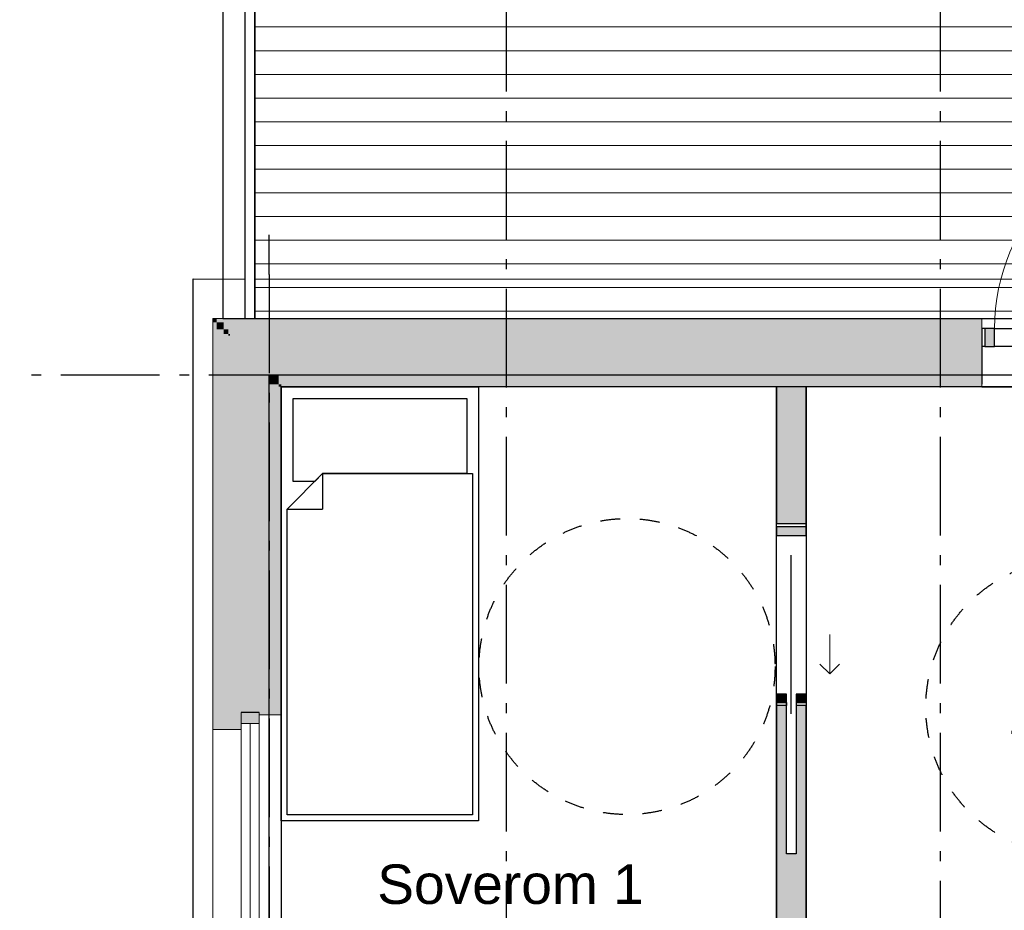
# Model space of a CAD drawing. Header units: millimetres. Extents: x 159314 to 204670, y 149478 to 189280.
# Tile 21 of 43: x 181694 to 186683, y 160181 to 164694. Entities that reach past the tile are written whole.
import ezdxf
from ezdxf.enums import TextEntityAlignment as Align

# ---------------------------------------------------------------- set-up
doc = ezdxf.new("R2010")
doc.units = ezdxf.units.MM
doc.header["$LTSCALE"] = 0.5
doc.header["$MEASUREMENT"] = 0
doc.set_wipeout_variables(frame=1)
for name, pattern in [('Akselinje', [1500, 1000, -200, 100, -200]), ('PLINE', [0]), ('Stipling', [400, 200, -200]), ('Wipeout_Contour', [2000, 0, -2000])]:
    doc.linetypes.add(name, pattern=pattern)
for name, color, linetype in [('23-- Yttervegger (Skravur)(Nye konstruksjoner)', 7, 'Continuous'), ('23-- Yttervegger(Nye konstruksjoner)', 7, 'Continuous'), ('231- Bærende yttervegger (Skravur)(Nye konstruksjoner)', 7, 'Continuous'), ('231- Bærende yttervegger(Nye konstruksjoner)', 7, 'Continuous'), ('24-- Innervegger (Skravur)(Nye konstruksjoner)', 7, 'Continuous'), ('24-- Innervegger(Nye konstruksjoner)', 7, 'Continuous'), ('244- Vinduer_ dører_ foldevegger(Nye konstruksjoner)', 7, 'Continuous'), ('25-- Dekker(Nye konstruksjoner)', 7, 'Continuous'), ('251- Frittbærende dekker(Nye konstruksjoner)', 7, 'Continuous'), ('26-- Yttertak(Nye konstruksjoner)', 7, 'Continuous'), ('68-- Inventar (løst)(Nye konstruksjoner)', 7, 'Continuous'), ('822- Modullinjer(Nye konstruksjoner)', 7, 'Continuous'), ('862- M___Nettoareal(Nye konstruksjoner)', 7, 'Continuous'), ('862- M___Nettoareal(Polylinje)(Nye konstruksjoner)', 7, 'Continuous'), ('862- M___Nettoareal(Tekst)(Nye konstruksjoner)', 7, 'Continuous'), ('878- Annen overflate_visuell informasjon_snusirkler(Nye konstruksjoner)', 7, 'Continuous')]:
    doc.layers.add(name, color=color, linetype=linetype)
for name, color, linetype, lineweight in [('234- Vinduer_ dører_ porter(Nye konstruksjoner)', 7, 'Continuous', 0), ('235- Utvendig kledning og overflate(Nye konstruksjoner)', 7, 'Continuous', 0), ('236- Innvendig kledning og overflate(Nye konstruksjoner)', 7, 'Continuous', 0), ('255- Gulvoverflate(Nye konstruksjoner)', 7, 'Continuous', 0)]:
    doc.layers.add(name, color=color, linetype=linetype, lineweight=lineweight)
doc.styles.add('GENERATED_STYLE_1', font='arial.ttf')
doc.styles.add('GENERATED_STYLE_4', font='arialbd.ttf')

# ---------------------------------------------------------------- blocks, each defined once
blk = doc.blocks.new('Leilighet 7_102_1_1', base_point=(184208.9, 153807))
at = {"layer": '862- M___Nettoareal(Polylinje)(Nye konstruksjoner)', "flags": 128}
blk.add_lwpolyline([(183018.9, 155333.7), (190533.9, 155333.7), (190533.9, 162833.7), (183018.9, 162833.7)], close=True, dxfattribs=at)
at = {"layer": '862- M___Nettoareal(Tekst)(Nye konstruksjoner)', "style": 'GENERATED_STYLE_1'}
for tag, height, p in [('DUMMY_861', 300, (185146.8, 154160.6)), ('ROOM_NAME', 300, (183271, 154092)), ('DUMMY_862', 150, (183271, 153689.2))]:
    blk.add_attdef(tag, text='', height=height, dxfattribs=at).set_placement(p, align=Align.TOP_LEFT)
blk = doc.blocks.new('Soverom 1_102_21_1', base_point=(183790.1, 160410.4))
at = {"layer": '862- M___Nettoareal(Polylinje)(Nye konstruksjoner)', "linetype": 'PLINE', "flags": 128}
blk.add_lwpolyline([(185528.9, 162833.7), (183018.9, 162833.7), (183018.9, 159083.7), (185528.9, 159083.7)], close=True, dxfattribs=at)
at = {"layer": '862- M___Nettoareal(Tekst)(Nye konstruksjoner)', "insert": (183505.7, 160108), "char_height": 150, "attachment_point": 1, "style": 'GENERATED_STYLE_1'}
blk.add_mtext('\\A1;{\\pql;\\pt0,24100;\\fArial|b0|i0|c0|p0;\\W1.000000;9,4\\fArial|b0|i0|c0|p0;\\W1.000000;\\A1{\\H.66x;\\S^  ;}\\fArial|b0|i0|c0|p0;\\W1.000000; m\\fArial|b0|i0|c0|p0;\\W1.000000;\\A1{\\H.66x;\\S2^  ;}}', dxfattribs=at)
at = {"layer": '862- M___Nettoareal(Tekst)(Nye konstruksjoner)', "style": 'GENERATED_STYLE_1'}
for tag, height, p in [('DUMMY_861', 200, (184832, 160458.7)), ('ROOM_NAME', 200, (183505.7, 160413)), ('DUMMY_862', 150, (183505.7, 160144.4))]:
    blk.add_attdef(tag, text='', height=height, dxfattribs=at).set_placement(p, align=Align.TOP_LEFT)
blk = doc.blocks.new('Entre_106_31_1', base_point=(186975.1, 161892.6))
at = {"layer": '862- M___Nettoareal(Polylinje)(Nye konstruksjoner)', "linetype": 'PLINE', "flags": 128}
blk.add_lwpolyline([(187783.5, 159083.7), (187783.5, 162833.7), (185678.9, 162833.7), (185678.9, 159083.7)], close=True, dxfattribs=at)
at = {"layer": '862- M___Nettoareal(Tekst)(Nye konstruksjoner)', "insert": (186707.8, 161134.4), "char_height": 150, "attachment_point": 1, "style": 'GENERATED_STYLE_1'}
blk.add_mtext('\\A1;{\\pql;\\pt0,24100;\\fArial|b0|i0|c0|p0;\\W1.000000;7,9\\fArial|b0|i0|c0|p0;\\W1.000000;\\A1{\\H.66x;\\S^  ;}\\fArial|b0|i0|c0|p0;\\W1.000000; m\\fArial|b0|i0|c0|p0;\\W1.000000;\\A1{\\H.66x;\\S2^  ;}}', dxfattribs=at)
at = {"layer": '862- M___Nettoareal(Tekst)(Nye konstruksjoner)', "style": 'GENERATED_STYLE_1'}
for tag, height, p in [('DUMMY_861', 200, (187363.4, 161485.1)), ('ROOM_NAME', 200, (186707.8, 161439.4)), ('DUMMY_862', 150, (186707.8, 161170.8))]:
    blk.add_attdef(tag, text='', height=height, dxfattribs=at).set_placement(p, align=Align.TOP_LEFT)
blk = doc.blocks.new('Vindu to-fags[2]_1')
at = {"layer": '23-- Yttervegger (Skravur)(Nye konstruksjoner)', "linetype": 'Continuous'}
for points in [[(182907.9, 161183.7), (182815.9, 161183.7), (182815.9, 161127.7), (182907.9, 161127.7)], [(182815.9, 159883.7), (182907.9, 159883.7), (182907.9, 159933.7), (182815.9, 159933.7)], [(182907.9, 159883.7), (182815.9, 159883.7), (182815.9, 159808.7), (182907.9, 159808.7)], [(182815.9, 159293.7), (182907.9, 159293.7), (182907.9, 159374.7), (182815.9, 159374.7)]]:
    blk.add_hatch(color=256, dxfattribs=at).paths.add_polyline_path(points)
at = {"layer": '234- Vinduer_ dører_ porter(Nye konstruksjoner)', "linetype": 'PLINE'}
for p, q in [((182815.9, 161127.7), (182815.9, 161183.7)), ((182907.9, 161183.7), (182907.9, 161127.7)), ((183018.9, 161170.7), (183018.9, 159306.7)), ((182907.9, 161127.7), (182815.9, 161127.7)), ((182815.9, 159933.7), (182815.9, 161127.7)), ((182861.9, 161127.7), (182861.9, 159933.7)), ((182907.9, 161127.7), (182907.9, 159933.7)), ((182672.9, 161096.7), (182672.9, 159380.7)), ((182815.9, 159883.7), (182815.9, 159933.7)), ((182815.9, 159933.7), (182907.9, 159933.7)), ((182907.9, 159933.7), (182907.9, 159883.7)), ((182815.9, 159808.7), (182815.9, 159883.7)), ((182907.9, 159883.7), (182907.9, 159808.7)), ((182907.9, 159808.7), (182815.9, 159808.7)), ((182815.9, 159374.7), (182815.9, 159808.7)), ((182861.9, 159808.7), (182861.9, 159374.7)), ((182907.9, 159808.7), (182907.9, 159374.7)), ((182815.9, 159293.7), (182815.9, 159374.7)), ((182815.9, 159374.7), (182907.9, 159374.7)), ((182907.9, 159374.7), (182907.9, 159293.7))]:
    blk.add_line(p, q, dxfattribs=at)
at = {"layer": '235- Utvendig kledning og overflate(Nye konstruksjoner)', "linetype": 'PLINE'}
for p, q in [((182672.9, 161183.7), (182672.9, 161096.7)), ((182815.9, 161096.7), (182672.9, 161096.7)), ((182672.9, 159293.7), (182672.9, 159380.7)), ((182815.9, 159380.7), (182672.9, 159380.7))]:
    blk.add_line(p, q, dxfattribs=at)
at = {"layer": '236- Innvendig kledning og overflate(Nye konstruksjoner)', "linetype": 'PLINE'}
for p, q in [((182907.9, 161170.7), (183018.9, 161170.7)), ((183018.9, 161183.7), (183018.9, 161170.7)), ((182907.9, 159306.7), (183018.9, 159306.7)), ((183018.9, 159293.7), (183018.9, 159306.7))]:
    blk.add_line(p, q, dxfattribs=at)
at = {"layer": '244- Vinduer_ dører_ foldevegger(Nye konstruksjoner)', "linetype": 'PLINE'}
for p, q in [((182907.9, 161183.7), (182815.9, 161183.7)), ((182907.9, 161183.7), (182815.9, 161183.7)), ((182907.9, 159293.7), (182815.9, 159293.7)), ((182907.9, 159293.7), (182815.9, 159293.7))]:
    blk.add_line(p, q, dxfattribs=at)
blk = doc.blocks.new('Dør[1]_1')
at = {"layer": '23-- Yttervegger (Skravur)(Nye konstruksjoner)', "linetype": 'Continuous'}
for points in [[(186583.9, 163037.7), (186633.9, 163037.7), (186633.9, 163129.7), (186583.9, 163129.7)], [(187673.9, 163129.7), (187623.9, 163129.7), (187623.9, 163037.7), (187673.9, 163037.7)]]:
    blk.add_hatch(color=256, dxfattribs=at).paths.add_polyline_path(points)
at = {"layer": '234- Vinduer_ dører_ porter(Nye konstruksjoner)', "linetype": 'PLINE'}
blk.add_arc((187623.9, 163129.7), 990, 90, 180, dxfattribs=at)
at = {"layer": '235- Utvendig kledning og overflate(Nye konstruksjoner)', "linetype": 'PLINE'}
for p, q in [((186568.9, 163179.7), (186568.9, 163160.7)), ((186568.9, 163160.7), (186568.9, 163129.7)), ((187688.9, 163179.7), (187688.9, 163160.7)), ((187688.9, 163160.7), (187688.9, 163129.7)), ((186568.9, 163129.7), (186568.9, 163124.7)), ((186568.9, 163129.7), (186568.9, 163124.7)), ((186568.9, 163124.7), (186568.9, 163101.7)), ((186568.9, 163124.7), (186568.9, 163101.7)), ((187688.9, 163129.7), (187688.9, 163124.7)), ((187688.9, 163129.7), (187688.9, 163124.7)), ((187688.9, 163124.7), (187688.9, 163101.7)), ((187688.9, 163124.7), (187688.9, 163101.7)), ((186568.9, 163101.7), (186568.9, 163092.7)), ((186568.9, 163101.7), (186568.9, 163092.7)), ((187688.9, 163101.7), (187688.9, 163092.7)), ((187688.9, 163101.7), (187688.9, 163092.7))]:
    blk.add_line(p, q, dxfattribs=at)
at = {"layer": '236- Innvendig kledning og overflate(Nye konstruksjoner)', "linetype": 'PLINE'}
for p, q in [((186568.9, 162846.7), (186568.9, 162833.7)), ((187688.9, 162846.7), (187688.9, 162833.7))]:
    blk.add_line(p, q, dxfattribs=at)
at = {"layer": '244- Vinduer_ dører_ foldevegger(Nye konstruksjoner)', "linetype": 'PLINE'}
for p, q in [((187623.9, 163129.7), (187623.9, 164119.7)), ((186568.9, 163179.7), (187688.9, 163179.7)), ((186583.9, 163129.7), (186568.9, 163129.7)), ((186568.9, 163129.7), (186568.9, 163037.7)), ((186633.9, 163129.7), (186583.9, 163129.7)), ((186583.9, 163129.7), (186583.9, 163037.7)), ((186633.9, 163129.7), (187623.9, 163129.7)), ((186633.9, 163037.7), (186633.9, 163129.7)), ((187673.9, 163129.7), (187623.9, 163129.7)), ((187623.9, 163129.7), (187623.9, 163037.7)), ((187673.9, 163129.7), (187688.9, 163129.7)), ((187673.9, 163037.7), (187673.9, 163129.7)), ((187688.9, 163129.7), (187688.9, 163037.7)), ((186568.9, 163092.7), (186568.9, 163037.7)), ((186568.9, 163092.7), (186568.9, 163037.7)), ((187688.9, 163092.7), (187688.9, 163037.7)), ((187688.9, 163092.7), (187688.9, 163037.7)), ((186583.9, 163037.7), (186568.9, 163037.7)), ((186568.9, 163037.7), (186568.9, 162894.7)), ((186583.9, 163037.7), (186633.9, 163037.7)), ((187623.9, 163037.7), (186633.9, 163037.7)), ((187623.9, 163037.7), (187673.9, 163037.7)), ((187673.9, 163037.7), (187688.9, 163037.7)), ((187688.9, 163037.7), (187688.9, 162894.7)), ((186568.9, 162894.7), (186568.9, 162846.7)), ((187688.9, 162894.7), (187688.9, 162846.7)), ((186568.9, 162833.7), (187688.9, 162833.7))]:
    blk.add_line(p, q, dxfattribs=at)
blk = doc.blocks.new('Skyvedør med pocketkarm[19]_1')
at = {"layer": '24-- Innervegger (Skravur)(Nye konstruksjoner)', "linetype": 'Continuous'}
for points in [[(185528.9, 162123.7), (185528.9, 162080.7), (185678.9, 162080.7), (185678.9, 162123.7)], [(185578.9, 161233.7), (185578.9, 161276.7), (185528.9, 161276.7), (185528.9, 161233.7)], [(185678.9, 161233.7), (185678.9, 161276.7), (185628.9, 161276.7), (185628.9, 161233.7)]]:
    blk.add_hatch(color=256, dxfattribs=at).paths.add_polyline_path(points)
at = {"layer": '234- Vinduer_ dører_ porter(Nye konstruksjoner)', "linetype": 'PLINE'}
for p, q in [((185798.9, 161578.7), (185798.9, 161378.7)), ((185798.9, 161378.7), (185748.9, 161428.7)), ((185798.9, 161378.7), (185848.9, 161428.7))]:
    blk.add_line(p, q, dxfattribs=at)
at = {"layer": '244- Vinduer_ dører_ foldevegger(Nye konstruksjoner)', "linetype": 'PLINE'}
for p, q in [((185678.9, 162138.7), (185528.9, 162138.7)), ((185528.9, 162123.7), (185528.9, 162138.7)), ((185678.9, 162138.7), (185528.9, 162138.7)), ((185678.9, 162138.7), (185528.9, 162138.7)), ((185528.9, 162123.7), (185528.9, 162080.7)), ((185678.9, 162123.7), (185528.9, 162123.7)), ((185678.9, 162123.7), (185678.9, 162138.7)), ((185678.9, 162080.7), (185678.9, 162123.7)), ((185528.9, 162080.7), (185678.9, 162080.7)), ((185603.9, 161176.7), (185603.9, 161980.7)), ((185578.9, 161276.7), (185528.9, 161276.7)), ((185528.9, 161276.7), (185528.9, 161233.7)), ((185578.9, 161233.7), (185578.9, 161276.7)), ((185678.9, 161276.7), (185628.9, 161276.7)), ((185628.9, 161276.7), (185628.9, 161233.7)), ((185678.9, 161233.7), (185678.9, 161276.7)), ((185528.9, 161233.7), (185528.9, 161218.7)), ((185528.9, 161233.7), (185578.9, 161233.7)), ((185578.9, 161218.7), (185528.9, 161218.7)), ((185578.9, 161218.7), (185528.9, 161218.7)), ((185578.9, 161218.7), (185528.9, 161218.7)), ((185578.9, 161233.7), (185578.9, 161218.7)), ((185628.9, 161233.7), (185628.9, 161218.7)), ((185628.9, 161233.7), (185678.9, 161233.7)), ((185678.9, 161218.7), (185628.9, 161218.7)), ((185678.9, 161218.7), (185628.9, 161218.7)), ((185678.9, 161218.7), (185628.9, 161218.7)), ((185678.9, 161233.7), (185678.9, 161218.7))]:
    blk.add_line(p, q, dxfattribs=at)
blk = doc.blocks.new('Seng 01[4]_1', base_point=(184018.9, 160633.7))
at = {"layer": '68-- Inventar (løst)(Nye konstruksjoner)', "linetype": 'PLINE'}
for p, q in [((183018.9, 160633.7), (183018.9, 162833.7)), ((183018.9, 162833.7), (184018.9, 162833.7)), ((184018.9, 162833.7), (184018.9, 160633.7)), ((183228.9, 162393.7), (183228.9, 162213.7)), ((183048.9, 162213.7), (183228.9, 162213.7)), ((184018.9, 160633.7), (183018.9, 160633.7))]:
    blk.add_line(p, q, dxfattribs=at)
at = {"layer": '68-- Inventar (løst)(Nye konstruksjoner)', "linetype": 'PLINE', "flags": 128}
for points in [[(183228.9, 162393.7), (183188.9, 162353.7), (183078.9, 162353.7), (183078.9, 162773.7), (183958.9, 162773.7), (183958.9, 162393.7)], [(183988.9, 160663.7), (183048.9, 160663.7), (183048.9, 162213.7), (183228.9, 162393.7), (183988.9, 162393.7)]]:
    blk.add_lwpolyline(points, close=True, dxfattribs=at)
blk = doc.blocks.new('Standard grid marker[147]_1', base_point=(182958.9, 163603.2))
at = {"layer": '822- Modullinjer(Nye konstruksjoner)', "linetype": 'Akselinje'}
for q in [(182958.9, 163603.2), (182958.9, 150687.7)]:
    blk.add_line((182958.9, 163403.2), q, dxfattribs=at)
at = {"layer": '822- Modullinjer(Nye konstruksjoner)', "style": 'GENERATED_STYLE_4'}
blk.add_attdef('AC_MarkerText_1', text='', height=350, rotation=360, dxfattribs=at).set_placement((182958.9, 150162.7), align=Align.TOP_CENTER)
blk = doc.blocks.new('Standard grid marker[149]_1', base_point=(171952.9, 162893.7))
at = {"layer": '822- Modullinjer(Nye konstruksjoner)', "linetype": 'Akselinje'}
blk.add_line((172152.9, 162893.7), (202944.9, 162893.7), dxfattribs=at)
at = {"layer": '822- Modullinjer(Nye konstruksjoner)', "style": 'GENERATED_STYLE_4'}
for tag, p in [('AC_MarkerText_1_0', (171452.9, 163068.7)), ('AC_MarkerText_1_1', (203644.9, 163068.7))]:
    blk.add_attdef(tag, text='', height=350, dxfattribs=at).set_placement(p, align=Align.TOP_CENTER)
blk = doc.blocks.new('Standard grid marker[154]_1', base_point=(184158.9, 188279.7))
at = {"layer": '822- Modullinjer(Nye konstruksjoner)', "linetype": 'Akselinje'}
blk.add_line((184158.9, 188079.7), (184158.9, 150687.7), dxfattribs=at)
at = {"layer": '822- Modullinjer(Nye konstruksjoner)', "style": 'GENERATED_STYLE_4'}
for tag, p in [('AC_MarkerText_1_0', (184158.9, 188954.7)), ('AC_MarkerText_1_1', (184158.9, 150162.7))]:
    blk.add_attdef(tag, text='', height=350, rotation=360, dxfattribs=at).set_placement(p, align=Align.TOP_CENTER)
blk = doc.blocks.new('Standard grid marker[155]_1', base_point=(186358.9, 188279.7))
at = {"layer": '822- Modullinjer(Nye konstruksjoner)', "linetype": 'Akselinje'}
blk.add_line((186358.9, 188079.7), (186358.9, 150687.7), dxfattribs=at)
at = {"layer": '822- Modullinjer(Nye konstruksjoner)', "style": 'GENERATED_STYLE_4'}
for tag, p in [('AC_MarkerText_1_0', (186358.9, 188954.7)), ('AC_MarkerText_1_1', (186358.9, 150162.7))]:
    blk.add_attdef(tag, text='', height=350, rotation=360, dxfattribs=at).set_placement(p, align=Align.TOP_CENTER)

msp = doc.modelspace()

# ---------------------------------------------------------------- hatches: boundary and pattern name
at = {"layer": '23-- Yttervegger (Skravur)(Nye konstruksjoner)', "linetype": 'Continuous'}
for points in [[(182691.9, 163179.7), (182672.9, 163179.7), (182691.9, 163160.7)], [(182672.9, 163160.7), (182691.9, 163160.7), (182672.9, 163179.7)], [(182691.9, 163160.7), (182672.9, 163160.7), (182672.9, 161183.7), (182691.9, 161183.7)], [(182691.9, 163179.7), (182691.9, 163160.7), (186568.9, 163160.7), (186568.9, 163179.7)], [(182727.9, 163160.7), (182691.9, 163160.7), (182727.9, 163124.7)], [(182691.9, 163124.7), (182727.9, 163124.7), (182691.9, 163160.7)], [(182727.9, 163124.7), (186568.9, 163124.7), (186568.9, 163160.7), (182727.9, 163160.7)], [(182691.9, 163124.7), (182691.9, 161183.7), (182727.9, 161183.7), (182727.9, 163124.7)], [(182750.9, 163124.7), (182727.9, 163124.7), (182750.9, 163101.7)], [(182727.9, 163101.7), (182750.9, 163101.7), (182727.9, 163124.7)], [(182750.9, 163101.7), (186568.9, 163101.7), (186568.9, 163124.7), (182750.9, 163124.7)], [(182750.9, 163101.7), (182727.9, 163101.7), (182727.9, 161183.7), (182750.9, 161183.7)], [(182759.9, 163101.7), (182750.9, 163101.7), (182759.9, 163092.7)], [(182750.9, 163092.7), (182759.9, 163092.7), (182750.9, 163101.7)], [(182759.9, 163092.7), (182750.9, 163092.7), (182750.9, 161183.7), (182759.9, 161183.7)], [(182759.9, 163092.7), (186568.9, 163092.7), (186568.9, 163101.7), (182759.9, 163101.7)], [(182957.9, 163092.7), (182759.9, 163092.7), (182957.9, 162894.7)], [(182957.9, 162894.7), (182759.9, 163092.7), (182759.9, 162894.7)], [(182957.9, 162894.7), (186568.9, 162894.7), (186568.9, 163092.7), (182957.9, 163092.7)], [(182759.9, 161183.7), (182815.9, 161183.7), (182907.9, 161183.7), (182957.9, 161183.7), (182957.9, 162894.7), (182759.9, 162894.7)], [(183005.9, 162894.7), (182957.9, 162894.7), (183005.9, 162846.7)], [(183005.9, 162846.7), (182957.9, 162894.7), (182957.9, 162846.7)], [(183005.9, 162846.7), (186568.9, 162846.7), (186568.9, 162894.7), (183005.9, 162894.7)], [(182957.9, 161183.7), (183005.9, 161183.7), (183005.9, 162846.7), (182957.9, 162846.7)], [(183018.9, 162846.7), (183005.9, 162846.7), (183018.9, 162833.7)], [(183018.9, 162833.7), (183005.9, 162846.7), (183005.9, 162833.7)], [(183005.9, 161183.7), (183018.9, 161183.7), (183018.9, 162833.7), (183005.9, 162833.7)], [(186568.9, 162846.7), (183018.9, 162846.7), (183018.9, 162833.7), (186568.9, 162833.7)], [(182672.9, 161096.7), (182815.9, 161096.7), (182815.9, 161115.7), (182691.9, 161115.7), (182691.9, 161183.7), (182672.9, 161183.7)], [(182691.9, 161115.7), (182815.9, 161115.7), (182815.9, 161151.7), (182727.9, 161151.7), (182727.9, 161183.7), (182691.9, 161183.7)], [(182727.9, 161151.7), (182815.9, 161151.7), (182815.9, 161174.7), (182750.9, 161174.7), (182750.9, 161183.7), (182727.9, 161183.7)], [(182750.9, 161174.7), (182815.9, 161174.7), (182815.9, 161183.7), (182759.9, 161183.7), (182750.9, 161183.7)], [(183018.9, 161183.7), (183005.9, 161183.7), (182907.9, 161183.7), (182907.9, 161170.7), (183018.9, 161170.7)]]:
    msp.add_hatch(color=256, dxfattribs=at).paths.add_polyline_path(points)
at = {"layer": '231- Bærende yttervegger (Skravur)(Nye konstruksjoner)', "linetype": 'Continuous'}
for points in [[(182835.5, 164668.7), (182835.5, 164618.7), (182885.5, 164618.7), (182885.5, 164668.7)], [(182835.5, 164568.7), (182835.5, 164518.7), (182885.5, 164518.7), (182885.5, 164568.7)], [(182835.5, 164468.7), (182835.5, 164418.7), (182885.5, 164418.7), (182885.5, 164468.7)], [(182835.5, 164368.7), (182835.5, 164318.7), (182885.5, 164318.7), (182885.5, 164368.7)], [(182835.5, 164268.7), (182835.5, 164218.7), (182885.5, 164218.7), (182885.5, 164268.7)], [(182835.5, 164168.7), (182835.5, 164118.7), (182885.5, 164118.7), (182885.5, 164168.7)], [(182835.5, 164068.7), (182835.5, 164018.7), (182885.5, 164018.7), (182885.5, 164068.7)], [(182835.5, 163968.7), (182835.5, 163918.7), (182885.5, 163918.7), (182885.5, 163968.7)], [(182835.5, 163868.7), (182835.5, 163818.7), (182885.5, 163818.7), (182885.5, 163868.7)], [(182835.5, 163768.7), (182835.5, 163718.7), (182885.5, 163718.7), (182885.5, 163768.7)], [(182835.5, 163668.7), (182835.5, 163618.7), (182885.5, 163618.7), (182885.5, 163668.7)], [(182835.5, 163568.7), (182835.5, 163518.7), (182885.5, 163518.7), (182885.5, 163568.7)], [(182835.5, 163468.7), (182835.5, 163418.7), (182885.5, 163418.7), (182885.5, 163468.7)], [(182835.5, 163368.7), (182835.5, 163318.7), (182885.5, 163318.7), (182885.5, 163368.7)], [(182835.5, 163268.7), (182835.5, 163218.7), (182885.5, 163218.7), (182885.5, 163268.7)]]:
    msp.add_hatch(color=256, dxfattribs=at).paths.add_polyline_path(points)
at = {"layer": '24-- Innervegger (Skravur)(Nye konstruksjoner)', "linetype": 'Continuous'}
for points in [[(185528.9, 162833.7), (185528.9, 162138.7), (185678.9, 162138.7), (185678.9, 162833.7)], [(185578.9, 161218.7), (185528.9, 161218.7), (185528.9, 159083.7), (185678.9, 159083.7), (185678.9, 161218.7), (185628.9, 161218.7), (185628.9, 160467.7), (185578.9, 160467.7)]]:
    msp.add_hatch(color=256, dxfattribs=at).paths.add_polyline_path(points)
at = {"layer": '255- Gulvoverflate(Nye konstruksjoner)', "linetype": 'Continuous'}
h = msp.add_hatch(dxfattribs=at)
h.set_pattern_fill('LINJER_120_MM_0001', color=256, style=0, pattern_type=2)
h.set_pattern_definition([(0, (188973.87, 180376.58), (0, 120), [])])
h.paths.add_polyline_path([(182885.5, 163179.7), (195827.9, 163179.7), (195827.9, 165203.7), (186264.9, 165203.7), (186264.9, 171018.7), (194294.9, 171018.7), (194294.9, 177287.7), (194294.9, 183129.7), (186222.9, 183129.7), (186222.9, 180629.7), (184348.9, 180629.7), (184348.9, 165107.7), (182885.5, 165107.7)])

# ---------------------------------------------------------------- linework, layer by layer
at = {"layer": '23-- Yttervegger(Nye konstruksjoner)', "linetype": 'PLINE'}
for p, q in [((186568.9, 163092.7), (186568.9, 163037.7)), ((186568.9, 163037.7), (186568.9, 162894.7)), ((186568.9, 162894.7), (186568.9, 162846.7)), ((182907.9, 161183.7), (182815.9, 161183.7))]:
    msp.add_line(p, q, dxfattribs=at)
at = {"layer": '231- Bærende yttervegger(Nye konstruksjoner)', "linetype": 'PLINE', "flags": 128}
for points in [[(182835.5, 164668.7), (182835.5, 164618.7)], [(182885.5, 164668.7), (182835.5, 164668.7)], [(182885.5, 164618.7), (182885.5, 164668.7)], [(182835.5, 164618.7), (182885.5, 164618.7)], [(182835.5, 164568.7), (182835.5, 164518.7)], [(182885.5, 164568.7), (182835.5, 164568.7)], [(182885.5, 164518.7), (182885.5, 164568.7)], [(182835.5, 164518.7), (182885.5, 164518.7)], [(182835.5, 164468.7), (182835.5, 164418.7)], [(182885.5, 164468.7), (182835.5, 164468.7)], [(182885.5, 164418.7), (182885.5, 164468.7)], [(182835.5, 164418.7), (182885.5, 164418.7)], [(182835.5, 164368.7), (182835.5, 164318.7)], [(182885.5, 164368.7), (182835.5, 164368.7)], [(182885.5, 164318.7), (182885.5, 164368.7)], [(182835.5, 164318.7), (182885.5, 164318.7)], [(182835.5, 164268.7), (182835.5, 164218.7)], [(182885.5, 164268.7), (182835.5, 164268.7)], [(182885.5, 164218.7), (182885.5, 164268.7)], [(182835.5, 164218.7), (182885.5, 164218.7)], [(182835.5, 164168.7), (182835.5, 164118.7)], [(182885.5, 164168.7), (182835.5, 164168.7)], [(182885.5, 164118.7), (182885.5, 164168.7)], [(182835.5, 164118.7), (182885.5, 164118.7)], [(182835.5, 164068.7), (182835.5, 164018.7)], [(182885.5, 164068.7), (182835.5, 164068.7)], [(182885.5, 164018.7), (182885.5, 164068.7)], [(182835.5, 164018.7), (182885.5, 164018.7)], [(182835.5, 163968.7), (182835.5, 163918.7)], [(182885.5, 163968.7), (182835.5, 163968.7)], [(182885.5, 163918.7), (182885.5, 163968.7)], [(182835.5, 163918.7), (182885.5, 163918.7)], [(182835.5, 163868.7), (182835.5, 163818.7)], [(182885.5, 163868.7), (182835.5, 163868.7)], [(182885.5, 163818.7), (182885.5, 163868.7)], [(182835.5, 163818.7), (182885.5, 163818.7)], [(182835.5, 163768.7), (182835.5, 163718.7)], [(182885.5, 163768.7), (182835.5, 163768.7)], [(182885.5, 163718.7), (182885.5, 163768.7)], [(182835.5, 163718.7), (182885.5, 163718.7)], [(182835.5, 163668.7), (182835.5, 163618.7)], [(182885.5, 163668.7), (182835.5, 163668.7)], [(182885.5, 163618.7), (182885.5, 163668.7)], [(182835.5, 163618.7), (182885.5, 163618.7)], [(182835.5, 163568.7), (182835.5, 163518.7)], [(182885.5, 163568.7), (182835.5, 163568.7)], [(182885.5, 163518.7), (182885.5, 163568.7)], [(182835.5, 163518.7), (182885.5, 163518.7)], [(182835.5, 163468.7), (182835.5, 163418.7)], [(182885.5, 163468.7), (182835.5, 163468.7)], [(182885.5, 163418.7), (182885.5, 163468.7)], [(182835.5, 163418.7), (182885.5, 163418.7)], [(182835.5, 163368.7), (182835.5, 163318.7)], [(182885.5, 163368.7), (182835.5, 163368.7)], [(182885.5, 163318.7), (182885.5, 163368.7)], [(182835.5, 163318.7), (182885.5, 163318.7)], [(182835.5, 163268.7), (182835.5, 163218.7)], [(182885.5, 163268.7), (182835.5, 163268.7)], [(182885.5, 163218.7), (182885.5, 163268.7)], [(182835.5, 163218.7), (182885.5, 163218.7)]]:
    msp.add_lwpolyline(points, dxfattribs=at)
at = {"layer": '235- Utvendig kledning og overflate(Nye konstruksjoner)', "linetype": 'PLINE'}
for p, q in [((186568.9, 163179.7), (186568.9, 163160.7)), ((186568.9, 163160.7), (186568.9, 163129.7)), ((186568.9, 163129.7), (186568.9, 163124.7)), ((186568.9, 163124.7), (186568.9, 163101.7)), ((186568.9, 163101.7), (186568.9, 163092.7)), ((182672.9, 161183.7), (182672.9, 161096.7)), ((182815.9, 161096.7), (182672.9, 161096.7))]:
    msp.add_line(p, q, dxfattribs=at)
at = {"layer": '235- Utvendig kledning og overflate(Nye konstruksjoner)', "linetype": 'PLINE', "flags": 128}
for points in [[(182672.9, 163179.7), (182691.9, 163179.7)], [(182672.9, 163179.7), (182672.9, 161183.7)], [(186568.9, 163179.7), (182691.9, 163179.7)]]:
    msp.add_lwpolyline(points, dxfattribs=at)
at = {"layer": '236- Innvendig kledning og overflate(Nye konstruksjoner)', "linetype": 'PLINE'}
for p, q in [((186568.9, 162846.7), (186568.9, 162833.7)), ((182907.9, 161170.7), (183018.9, 161170.7)), ((183018.9, 161183.7), (183018.9, 161170.7))]:
    msp.add_line(p, q, dxfattribs=at)
at = {"layer": '236- Innvendig kledning og overflate(Nye konstruksjoner)', "linetype": 'PLINE', "flags": 128}
for points in [[(183018.9, 161183.7), (183018.9, 162833.7)], [(183018.9, 162833.7), (186568.9, 162833.7)]]:
    msp.add_lwpolyline(points, dxfattribs=at)
at = {"layer": '24-- Innervegger(Nye konstruksjoner)', "linetype": 'PLINE'}
for p, q in [((185678.9, 162138.7), (185528.9, 162138.7)), ((185578.9, 161218.7), (185528.9, 161218.7)), ((185678.9, 161218.7), (185628.9, 161218.7))]:
    msp.add_line(p, q, dxfattribs=at)
at = {"layer": '24-- Innervegger(Nye konstruksjoner)', "linetype": 'PLINE', "flags": 128}
for points in [[(185528.9, 162833.7), (185528.9, 162138.7)], [(185678.9, 162833.7), (185528.9, 162833.7)], [(185678.9, 162138.7), (185678.9, 162833.7)], [(185528.9, 161218.7), (185528.9, 159083.7)], [(185678.9, 159083.7), (185678.9, 161218.7)]]:
    msp.add_lwpolyline(points, dxfattribs=at)
at = {"layer": '244- Vinduer_ dører_ foldevegger(Nye konstruksjoner)', "linetype": 'PLINE'}
for p, q in [((185578.9, 160467.7), (185578.9, 161233.7)), ((185628.9, 161233.7), (185628.9, 160467.7)), ((185628.9, 160467.7), (185578.9, 160467.7))]:
    msp.add_line(p, q, dxfattribs=at)
at = {"layer": '25-- Dekker(Nye konstruksjoner)', "linetype": 'PLINE', "flags": 128}
msp.add_lwpolyline([(182885.5, 163179.7), (195827.9, 163179.7), (195827.9, 165203.7), (186264.9, 165203.7), (186264.9, 171018.7), (194294.9, 171018.7), (194294.9, 177287.7), (194294.9, 183129.7), (186222.9, 183129.7), (186222.9, 180629.7), (184348.9, 180629.7), (184348.9, 165107.7), (182885.5, 165107.7)], close=True, dxfattribs=at)
at = {"layer": '251- Frittbærende dekker(Nye konstruksjoner)', "linetype": 'PLINE', "flags": 128}
msp.add_lwpolyline([(184348.9, 165107.7), (182722.9, 165107.7), (182722.9, 163179.7), (196044.9, 163179.7), (196044.9, 165549.7), (194744.9, 165549.7), (194744.9, 165107.7), (186264.9, 165107.7), (186264.9, 171289.7), (186514.9, 171289.7), (186514.9, 178318.7), (184348.9, 178318.7)], close=True, dxfattribs=at)
at = {"layer": '26-- Yttertak(Nye konstruksjoner)', "linetype": 'PLINE', "flags": 128}
for points in [[(182572.9, 163379.7), (198744.9, 163379.6)], [(182572.9, 159933.7), (182572.9, 163379.7)], [(182958.9, 162893.7), (198358.9, 162893.6)], [(182958.9, 159933.7), (182958.9, 162893.7)]]:
    msp.add_lwpolyline(points, dxfattribs=at)
at = {"layer": '878- Annen overflate_visuell informasjon_snusirkler(Nye konstruksjoner)', "linetype": 'Stipling'}
for centre in [(184771.5, 161415.9), (187035.6, 161210.1)]:
    msp.add_circle(centre, 750, dxfattribs=at)

# ---------------------------------------------------------------- block references
at = {"layer": '244- Vinduer_ dører_ foldevegger(Nye konstruksjoner)', "linetype": 'PLINE'}
for name in ['Dør[1]_1', 'Skyvedør med pocketkarm[19]_1', 'Vindu to-fags[2]_1']:
    msp.add_blockref(name, (0, 0), dxfattribs=at)
at = {"layer": '68-- Inventar (løst)(Nye konstruksjoner)', "linetype": 'PLINE'}
msp.add_blockref('Seng 01[4]_1', (184018.9, 160633.7), dxfattribs=at)
at = {"layer": '822- Modullinjer(Nye konstruksjoner)', "linetype": 'PLINE'}
for name, p in [('Standard grid marker[154]_1', (184158.9, 188279.7)), ('Standard grid marker[155]_1', (186358.9, 188279.7))]:
    msp.add_blockref(name, p, dxfattribs=at)
at = {"layer": '862- M___Nettoareal(Nye konstruksjoner)', "linetype": 'Continuous'}
msp.add_blockref('Leilighet 7_102_1_1', (184208.9, 153807), dxfattribs=at)
ref = msp.add_blockref('Soverom 1_102_21_1', (183790.1, 160410.4), dxfattribs=at)
ref.add_attrib('ROOM_NAME', 'Soverom 1', dxfattribs={"layer": '862- M___Nettoareal(Tekst)(Nye konstruksjoner)', "color": 7, "height": 200, "style": 'GENERATED_STYLE_1'}).set_placement((183505.7, 160413), align=Align.TOP_LEFT)
ref = msp.add_blockref('Entre_106_31_1', (186975.1, 161892.6), dxfattribs=at)
ref.add_attrib('ROOM_NAME', 'Entre', dxfattribs={"layer": '862- M___Nettoareal(Tekst)(Nye konstruksjoner)', "color": 7, "height": 200, "style": 'GENERATED_STYLE_1'}).set_placement((186707.8, 161439.4), align=Align.TOP_LEFT)

# ---------------------------------------------------------------- next in the draw order: wipeouts: each hides what was drawn before it
at = {"linetype": 'Wipeout_Contour', "ltscale": 982906.808492}
msp.add_wipeout([(182885.5, 163179.7), (182885.5, 165107.7), (182835.5, 165107.7), (182835.5, 163179.7)], dxfattribs=at).dxf.layer = '231- Bærende yttervegger (Skravur)(Nye konstruksjoner)'

# ---------------------------------------------------------------- next in the draw order: linework, layer by layer
at = {"layer": '231- Bærende yttervegger(Nye konstruksjoner)', "linetype": 'PLINE', "flags": 128}
for points in [[(182835.5, 165107.7), (182835.5, 163179.7)], [(182885.5, 163179.7), (182885.5, 165107.7)], [(182835.5, 163179.7), (182885.5, 163179.7)]]:
    msp.add_lwpolyline(points, dxfattribs=at)

# ---------------------------------------------------------------- next in the draw order: block references
at = {"layer": '822- Modullinjer(Nye konstruksjoner)', "linetype": 'PLINE'}
for name, p in [('Standard grid marker[147]_1', (182958.9, 163603.2)), ('Standard grid marker[149]_1', (171952.9, 162893.7))]:
    msp.add_blockref(name, p, dxfattribs=at)

doc.saveas('drawing.dxf')
